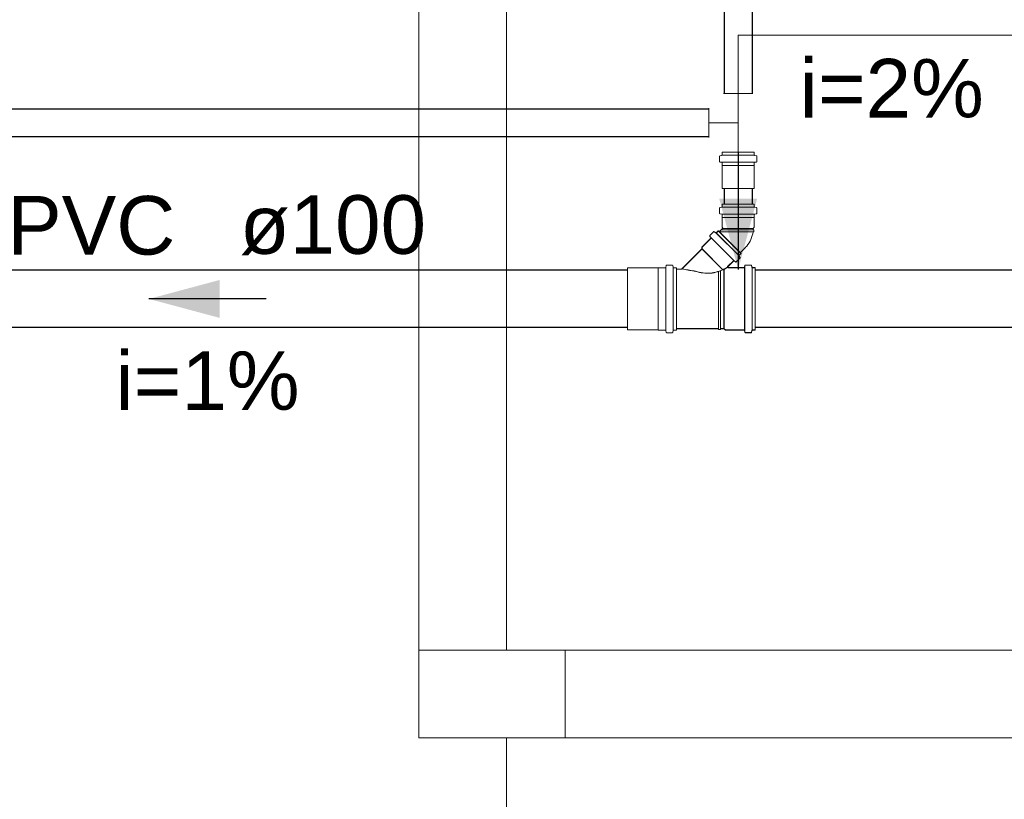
# Model space of a CAD drawing. Header units: millimetres. Extents: x 321 to 585, y -277 to 9.
# Tile 39 of 256: x 390.58 to 393.95, y -229.32 to -226.65. Entities that reach past the tile are written whole.
import ezdxf

# ---------------------------------------------------------------- set-up
doc = ezdxf.new("R2010")
doc.units = ezdxf.units.MM
doc.header["$MEASUREMENT"] = 0
doc.linetypes.add('NULL', pattern=[0])
for name, color, linetype, lineweight in [('CV-Condutos', 1, 'Continuous', 25), ('CV-Conexões', 9, 'Continuous', 18), ('IFC-Laje-Contorno', 134, 'Continuous', 5), ('IFC-Pilar-Contorno', 83, 'Continuous', 5), ('IFC-Viga-Contorno', 66, 'Continuous', 5), ('Simbolos', 5, 'Continuous', 20), ('Simbolos_int', 2, 'Continuous', 15), ('TQ-Condutos', 3, 'Continuous', 25), ('TQ-Sentido conduto', 9, 'Continuous', 30), ('TQ-Textos conduto', 7, 'Continuous', 9)]:
    doc.layers.add(name, color=color, linetype=linetype, lineweight=lineweight)
doc.styles.add('Arial', font='arial.ttf')

msp = doc.modelspace()

# ---------------------------------------------------------------- hatches: boundary and pattern name
at = {"layer": 'TQ-Sentido conduto', "linetype": 'Continuous'}
for points in [[(393.0388, -227.5076), (393.1035, -227.2662), (392.9741, -227.2662)], [(391.0256, -227.6081), (391.2671, -227.6728), (391.2671, -227.5434)]]:
    msp.add_hatch(color=7, dxfattribs=at).paths.add_polyline_path(points)

# ---------------------------------------------------------------- linework, layer by layer
at = {"layer": 'CV-Condutos'}
for p, q in [((392.9388, -226.9597), (386.6784, -226.9597)), ((392.9388, -227.0547), (386.6784, -227.0547))]:
    msp.add_line(p, q, dxfattribs=at)
at = {"layer": 'CV-Conexões'}
for p, q in [((392.9888, -226.9072), (393.0888, -226.9072)), ((393.0388, -227.0072), (393.0388, -226.9072)), ((392.9388, -227.0572), (392.9388, -226.9572)), ((393.0388, -227.0072), (392.9388, -227.0072)), ((393.0388, -227.0072), (393.0388, -227.1072)), ((393.0888, -227.1072), (392.9888, -227.1072))]:
    msp.add_line(p, q, dxfattribs=at)
at = {"layer": 'IFC-Laje-Contorno', "color": 7, "lineweight": 5}
for p, q in [((391.9477, -228.8069), (391.9477, -224.8936)), ((392.2477, -228.8069), (392.2477, -225.8242)), ((392.2477, -233.4863), (392.2477, -229.1069))]:
    msp.add_line(p, q, dxfattribs=at)
at = {"layer": 'IFC-Pilar-Contorno', "color": 7, "lineweight": 5}
for p, q in [((391.9477, -228.932), (391.9477, -228.8069)), ((391.9477, -228.8069), (392.0875, -228.8069)), ((392.0875, -228.8069), (392.2391, -228.8069)), ((392.2391, -228.8069), (392.4477, -228.8069)), ((392.4477, -228.8907), (392.4477, -228.8069)), ((392.4477, -228.9817), (392.4477, -228.8907)), ((391.9477, -229.023), (391.9477, -228.932)), ((392.4477, -229.1069), (392.4477, -228.9817)), ((391.9477, -229.1069), (391.9477, -229.023)), ((391.9477, -229.1069), (392.1564, -229.1069)), ((392.1564, -229.1069), (392.2962, -229.1069)), ((392.2962, -229.1069), (392.4477, -229.1069))]:
    msp.add_line(p, q, dxfattribs=at)
at = {"layer": 'IFC-Viga-Contorno', "color": 7, "lineweight": 5}
for p, q in [((392.4477, -229.1068), (392.4477, -228.8069)), ((392.4477, -228.8069), (396.5877, -228.8069)), ((392.4477, -229.1068), (396.5877, -229.1068))]:
    msp.add_line(p, q, dxfattribs=at)
at = {"layer": 'Simbolos'}
for p, q in [((392.9752, -227.1214), (392.9752, -227.1389)), ((392.9767, -227.1194), (392.9826, -227.1179)), ((392.9841, -227.1072), (393.0935, -227.1072)), ((392.9841, -227.1072), (392.9841, -227.1159)), ((393.0935, -227.1072), (393.0935, -227.1159)), ((393.1009, -227.1194), (393.095, -227.1179)), ((393.1024, -227.1214), (393.1024, -227.1389)), ((392.977, -227.1409), (392.9823, -227.1414)), ((392.9841, -227.1434), (392.9841, -227.1527)), ((392.9841, -227.1527), (392.9845, -227.1531)), ((392.9845, -227.1531), (392.9845, -227.2312)), ((393.0935, -227.1527), (393.0931, -227.1531)), ((393.0931, -227.1531), (393.0931, -227.2312)), ((393.0935, -227.1434), (393.0935, -227.1527)), ((393.1006, -227.1409), (393.0953, -227.1414)), ((392.9752, -227.2982), (392.9752, -227.3157)), ((392.9767, -227.2963), (392.9826, -227.2947)), ((393.0935, -227.2841), (392.9841, -227.2841)), ((392.9841, -227.2841), (392.9841, -227.2928)), ((393.0935, -227.2841), (393.0935, -227.2928)), ((393.1009, -227.2963), (393.095, -227.2947)), ((393.1024, -227.2982), (393.1024, -227.3157)), ((392.977, -227.3177), (392.9823, -227.3182)), ((392.9841, -227.3202), (392.9841, -227.3296)), ((392.9841, -227.3296), (392.9845, -227.33)), ((392.9845, -227.33), (392.9845, -227.3636)), ((393.0935, -227.3296), (393.0931, -227.33)), ((393.0931, -227.33), (393.0931, -227.3636)), ((393.0935, -227.3202), (393.0935, -227.3296)), ((393.1006, -227.3177), (393.0953, -227.3182)), ((392.9853, -227.3671), (392.9738, -227.3785)), ((392.9845, -227.3636), (392.9853, -227.3643)), ((393.0931, -227.3636), (393.0895, -227.3672)), ((393.0895, -227.3672), (393.0895, -227.3724)), ((392.945, -227.4008), (392.9146, -227.4311)), ((392.9455, -227.4013), (392.9151, -227.4316)), ((392.9417, -227.394), (392.9451, -227.3981)), ((392.9542, -227.3789), (392.9418, -227.3913)), ((392.9422, -227.3945), (392.9456, -227.3986)), ((392.9547, -227.3794), (392.9423, -227.3918)), ((393.0236, -227.4768), (392.9463, -227.3995)), ((393.0241, -227.4773), (392.9468, -227.4)), ((392.9566, -227.3786), (392.9619, -227.3817)), ((392.9571, -227.3791), (392.9624, -227.3822)), ((393.0406, -227.4598), (392.9633, -227.3825)), ((393.0411, -227.4603), (392.9638, -227.383)), ((392.9705, -227.3752), (392.9644, -227.3814)), ((392.971, -227.3757), (392.9649, -227.3819)), ((393.0479, -227.4526), (392.9705, -227.3752)), ((393.0484, -227.4531), (392.971, -227.3757)), ((393.0895, -227.3724), (393.0925, -227.3726)), ((393.0895, -227.3788), (393.0925, -227.3785)), ((393.0925, -227.3726), (393.0925, -227.3785)), ((392.9146, -227.4368), (392.8453, -227.506)), ((392.9151, -227.4373), (392.8458, -227.5065)), ((392.9146, -227.4311), (392.9146, -227.4368)), ((392.9861, -227.5083), (392.9146, -227.4368)), ((392.9151, -227.4316), (392.9151, -227.4373)), ((392.9866, -227.5088), (392.9151, -227.4373)), ((393.0632, -227.4326), (393.0455, -227.4502)), ((393.0441, -227.4689), (393.0317, -227.4813)), ((393.0446, -227.4694), (393.0322, -227.4818)), ((393.0445, -227.4665), (393.0414, -227.4611)), ((393.0479, -227.4526), (393.0417, -227.4587)), ((393.045, -227.467), (393.0419, -227.4616)), ((393.0484, -227.4531), (393.0422, -227.4592)), ((392.7651, -227.5021), (392.6604, -227.5021)), ((392.7656, -227.5016), (392.7651, -227.5021)), ((392.7898, -227.5016), (392.7656, -227.5016)), ((392.7922, -227.4947), (392.7918, -227.4998)), ((392.8131, -227.4928), (392.7942, -227.4928)), ((392.8151, -227.4943), (392.8166, -227.5002)), ((392.8274, -227.5016), (392.8186, -227.5016)), ((392.8274, -227.5016), (392.8274, -227.7146)), ((393.0223, -227.4781), (393.0027, -227.4977)), ((393.0228, -227.4786), (393.0032, -227.4982)), ((393.0588, -227.5011), (393.0041, -227.5011)), ((393.0593, -227.5016), (393.0046, -227.5016)), ((393.029, -227.4814), (393.025, -227.478)), ((393.0295, -227.4819), (393.0255, -227.4785)), ((393.0606, -227.7141), (393.0606, -227.5011)), ((393.0612, -227.4942), (393.0608, -227.4993)), ((393.0611, -227.7146), (393.0611, -227.5016)), ((393.0617, -227.4947), (393.0613, -227.4998)), ((393.0821, -227.4923), (393.0632, -227.4923)), ((393.0826, -227.4928), (393.0637, -227.4928)), ((393.0841, -227.4938), (393.0856, -227.4997)), ((393.0846, -227.4943), (393.0861, -227.5002)), ((393.086, -227.7141), (393.086, -227.5011)), ((393.0865, -227.7146), (393.0865, -227.5016)), ((393.0964, -227.5011), (393.0875, -227.5011)), ((393.0969, -227.5016), (393.088, -227.5016)), ((393.0964, -227.7141), (393.0964, -227.5011)), ((393.0969, -227.7146), (393.0969, -227.5016)), ((392.8453, -227.506), (392.8274, -227.506)), ((392.8274, -227.7092), (392.8274, -227.506)), ((392.8458, -227.5065), (392.8279, -227.5065)), ((392.8279, -227.7097), (392.8279, -227.5065)), ((392.9714, -227.5139), (392.9714, -227.7092)), ((392.9719, -227.5144), (392.9719, -227.7097)), ((392.9778, -227.5117), (392.9778, -227.7092)), ((392.9783, -227.5122), (392.9783, -227.7097)), ((392.9902, -227.5065), (392.9902, -227.7092)), ((392.9907, -227.507), (392.9907, -227.7097)), ((392.7651, -227.7141), (392.6604, -227.7141)), ((392.7656, -227.7146), (392.7651, -227.7141)), ((392.7898, -227.7146), (392.7656, -227.7146)), ((392.7922, -227.7216), (392.7918, -227.7165)), ((392.8131, -227.7234), (392.7942, -227.7234)), ((392.8151, -227.722), (392.8166, -227.7161)), ((392.8274, -227.7146), (392.8186, -227.7146)), ((392.9714, -227.7092), (392.8274, -227.7092)), ((392.9719, -227.7097), (392.8279, -227.7097)), ((392.9714, -227.7092), (392.9717, -227.7122)), ((392.9776, -227.7122), (392.9717, -227.7122)), ((392.9719, -227.7097), (392.9722, -227.7127)), ((392.9781, -227.7127), (392.9722, -227.7127)), ((392.9778, -227.7092), (392.9776, -227.7122)), ((392.9902, -227.7092), (392.9778, -227.7092)), ((392.9783, -227.7097), (392.9781, -227.7127)), ((392.9907, -227.7097), (392.9783, -227.7097)), ((392.9951, -227.7141), (392.9902, -227.7092)), ((392.9956, -227.7146), (392.9907, -227.7097)), ((393.0588, -227.7141), (392.9951, -227.7141)), ((393.0593, -227.7146), (392.9956, -227.7146)), ((393.0612, -227.7211), (393.0608, -227.716)), ((393.0617, -227.7216), (393.0613, -227.7165)), ((393.0821, -227.7229), (393.0632, -227.7229)), ((393.0826, -227.7234), (393.0637, -227.7234)), ((393.0841, -227.7215), (393.0856, -227.7156)), ((393.0846, -227.722), (393.0861, -227.7161)), ((393.0964, -227.7141), (393.0875, -227.7141)), ((393.0969, -227.7146), (393.088, -227.7146))]:
    msp.add_line(p, q, dxfattribs=at)
for points in [[(392.9767, -227.1194), (392.9764, -227.1195), (392.9762, -227.1197), (392.9759, -227.1198), (392.9757, -227.12), (392.9755, -227.1203), (392.9754, -227.1205), (392.9753, -227.1208), (392.9752, -227.1211), (392.9752, -227.1214)], [(392.9826, -227.1178), (392.9829, -227.1178), (392.9832, -227.1176), (392.9834, -227.1174), (392.9836, -227.1172), (392.9838, -227.117), (392.9839, -227.1168), (392.984, -227.1165), (392.9841, -227.1162), (392.9841, -227.1159)], [(393.0935, -227.1159), (393.0935, -227.1162), (393.0936, -227.1165), (393.0937, -227.1168), (393.0938, -227.117), (393.094, -227.1172), (393.0942, -227.1174), (393.0945, -227.1176), (393.0947, -227.1178), (393.095, -227.1178)], [(393.1024, -227.1214), (393.1024, -227.1211), (393.1023, -227.1208), (393.1022, -227.1205), (393.1021, -227.1203), (393.1019, -227.12), (393.1017, -227.1198), (393.1015, -227.1197), (393.1012, -227.1195), (393.1009, -227.1194)], [(392.9752, -227.1389), (392.9752, -227.1392), (392.9753, -227.1395), (392.9755, -227.1398), (392.9756, -227.1401), (392.9759, -227.1404), (392.9761, -227.1406), (392.9764, -227.1407), (392.9767, -227.1408), (392.977, -227.1409)], [(392.9841, -227.1434), (392.9841, -227.143), (392.984, -227.1427), (392.9839, -227.1424), (392.9837, -227.1421), (392.9835, -227.1419), (392.9832, -227.1417), (392.9829, -227.1415), (392.9826, -227.1414), (392.9823, -227.1414)], [(393.0953, -227.1414), (393.095, -227.1414), (393.0947, -227.1415), (393.0944, -227.1417), (393.0942, -227.1419), (393.0939, -227.1421), (393.0938, -227.1424), (393.0936, -227.1427), (393.0935, -227.143), (393.0935, -227.1434)], [(393.1006, -227.1409), (393.1009, -227.1408), (393.1012, -227.1407), (393.1015, -227.1406), (393.1018, -227.1404), (393.102, -227.1401), (393.1022, -227.1398), (393.1023, -227.1395), (393.1024, -227.1392), (393.1024, -227.1389)], [(392.9767, -227.2963), (392.9764, -227.2964), (392.9762, -227.2965), (392.9759, -227.2967), (392.9757, -227.2969), (392.9755, -227.2971), (392.9754, -227.2974), (392.9753, -227.2977), (392.9752, -227.2979), (392.9752, -227.2982)], [(392.9826, -227.2947), (392.9829, -227.2946), (392.9832, -227.2945), (392.9834, -227.2943), (392.9836, -227.2941), (392.9838, -227.2939), (392.9839, -227.2936), (392.984, -227.2933), (392.9841, -227.2931), (392.9841, -227.2928)], [(393.0935, -227.2928), (393.0935, -227.2931), (393.0936, -227.2933), (393.0937, -227.2936), (393.0938, -227.2939), (393.094, -227.2941), (393.0942, -227.2943), (393.0945, -227.2945), (393.0947, -227.2946), (393.095, -227.2947)], [(393.1024, -227.2982), (393.1024, -227.2979), (393.1023, -227.2977), (393.1022, -227.2974), (393.1021, -227.2971), (393.1019, -227.2969), (393.1017, -227.2967), (393.1015, -227.2965), (393.1012, -227.2964), (393.1009, -227.2963)], [(392.9752, -227.3157), (392.9752, -227.3161), (392.9753, -227.3164), (392.9755, -227.3167), (392.9756, -227.317), (392.9759, -227.3172), (392.9761, -227.3174), (392.9764, -227.3176), (392.9767, -227.3177), (392.977, -227.3177)], [(392.9841, -227.3202), (392.9841, -227.3199), (392.984, -227.3196), (392.9839, -227.3193), (392.9837, -227.319), (392.9835, -227.3187), (392.9832, -227.3185), (392.9829, -227.3184), (392.9826, -227.3183), (392.9823, -227.3182)], [(393.0953, -227.3182), (393.095, -227.3183), (393.0947, -227.3184), (393.0944, -227.3185), (393.0942, -227.3187), (393.0939, -227.319), (393.0938, -227.3193), (393.0936, -227.3196), (393.0935, -227.3199), (393.0935, -227.3202)], [(393.1006, -227.3177), (393.1009, -227.3177), (393.1012, -227.3176), (393.1015, -227.3174), (393.1018, -227.3172), (393.102, -227.317), (393.1022, -227.3167), (393.1023, -227.3164), (393.1024, -227.3161), (393.1024, -227.3157)], [(392.9852, -227.3671), (392.9855, -227.3669), (392.9856, -227.3666), (392.9858, -227.3662), (392.9858, -227.3659), (392.9858, -227.3655), (392.9858, -227.3652), (392.9856, -227.3649), (392.9855, -227.3646), (392.9852, -227.3643)], [(392.9418, -227.3913), (392.9416, -227.3916), (392.9414, -227.3919), (392.9413, -227.3922), (392.9412, -227.3925), (392.9412, -227.3928), (392.9413, -227.3931), (392.9414, -227.3935), (392.9415, -227.3938), (392.9417, -227.394)], [(392.9423, -227.3918), (392.9421, -227.3921), (392.9419, -227.3924), (392.9418, -227.3927), (392.9417, -227.393), (392.9417, -227.3933), (392.9418, -227.3936), (392.9419, -227.394), (392.942, -227.3943), (392.9422, -227.3945)], [(392.945, -227.4008), (392.9452, -227.4005), (392.9453, -227.4002), (392.9455, -227.3999), (392.9455, -227.3996), (392.9455, -227.3993), (392.9455, -227.3989), (392.9454, -227.3986), (392.9453, -227.3983), (392.9451, -227.3981)], [(392.9455, -227.4013), (392.9457, -227.401), (392.9458, -227.4007), (392.946, -227.4004), (392.946, -227.4001), (392.946, -227.3998), (392.946, -227.3994), (392.9459, -227.3991), (392.9458, -227.3988), (392.9456, -227.3986)], [(392.9566, -227.3786), (392.9564, -227.3785), (392.9561, -227.3784), (392.9558, -227.3783), (392.9555, -227.3783), (392.9552, -227.3784), (392.9549, -227.3785), (392.9547, -227.3786), (392.9544, -227.3787), (392.9542, -227.3789)], [(392.9571, -227.3791), (392.9569, -227.379), (392.9566, -227.3789), (392.9563, -227.3788), (392.956, -227.3788), (392.9557, -227.3789), (392.9554, -227.379), (392.9552, -227.3791), (392.9549, -227.3792), (392.9547, -227.3794)], [(392.9619, -227.3817), (392.9622, -227.3818), (392.9625, -227.3819), (392.9628, -227.382), (392.9631, -227.382), (392.9633, -227.3819), (392.9636, -227.3818), (392.9639, -227.3817), (392.9641, -227.3816), (392.9644, -227.3814)], [(392.9624, -227.3822), (392.9627, -227.3823), (392.963, -227.3824), (392.9633, -227.3825), (392.9636, -227.3825), (392.9638, -227.3824), (392.9641, -227.3823), (392.9644, -227.3822), (392.9646, -227.3821), (392.9649, -227.3819)], [(393.0631, -227.4326), (393.0677, -227.4276), (393.0719, -227.4223), (393.0758, -227.4167), (393.0792, -227.4109), (393.0822, -227.4048), (393.0847, -227.3985), (393.0868, -227.392), (393.0884, -227.3855), (393.0895, -227.3788)], [(393.0417, -227.4587), (393.0415, -227.4589), (393.0414, -227.4592), (393.0412, -227.4595), (393.0412, -227.4597), (393.0411, -227.46), (393.0411, -227.4603), (393.0412, -227.4606), (393.0413, -227.4609), (393.0414, -227.4611)], [(393.0422, -227.4592), (393.042, -227.4594), (393.0419, -227.4597), (393.0417, -227.46), (393.0417, -227.4602), (393.0416, -227.4605), (393.0416, -227.4608), (393.0417, -227.4611), (393.0418, -227.4614), (393.0419, -227.4616)], [(393.0442, -227.4689), (393.0443, -227.4687), (393.0445, -227.4684), (393.0446, -227.4681), (393.0447, -227.4679), (393.0447, -227.4676), (393.0447, -227.4673), (393.0447, -227.467), (393.0446, -227.4667), (393.0445, -227.4665)], [(393.0447, -227.4694), (393.0448, -227.4692), (393.045, -227.4689), (393.0451, -227.4686), (393.0452, -227.4684), (393.0452, -227.4681), (393.0452, -227.4678), (393.0452, -227.4675), (393.0451, -227.4672), (393.045, -227.467)], [(392.7898, -227.5016), (392.7901, -227.5016), (392.7904, -227.5015), (392.7907, -227.5014), (392.791, -227.5012), (392.7913, -227.501), (392.7915, -227.5007), (392.7916, -227.5004), (392.7917, -227.5001), (392.7918, -227.4998)], [(392.7942, -227.4928), (392.7939, -227.4929), (392.7936, -227.4929), (392.7933, -227.4931), (392.793, -227.4933), (392.7928, -227.4935), (392.7926, -227.4937), (392.7924, -227.494), (392.7923, -227.4943), (392.7922, -227.4947)], [(392.8151, -227.4943), (392.815, -227.494), (392.8148, -227.4938), (392.8147, -227.4936), (392.8145, -227.4933), (392.8142, -227.4932), (392.814, -227.493), (392.8137, -227.4929), (392.8134, -227.4929), (392.8131, -227.4928)], [(392.8166, -227.5002), (392.8167, -227.5004), (392.8169, -227.5007), (392.817, -227.5009), (392.8172, -227.5011), (392.8175, -227.5013), (392.8177, -227.5015), (392.818, -227.5016), (392.8183, -227.5016), (392.8186, -227.5016)], [(392.9498, -227.5191), (392.956, -227.518), (392.962, -227.5166), (392.9681, -227.5149), (392.974, -227.5131), (392.9799, -227.5109), (392.9857, -227.5086), (392.9913, -227.5059), (392.9969, -227.5031), (393.0023, -227.5001)], [(392.9503, -227.5196), (392.9565, -227.5185), (392.9625, -227.5171), (392.9686, -227.5154), (392.9745, -227.5136), (392.9804, -227.5114), (392.9862, -227.5091), (392.9918, -227.5064), (392.9974, -227.5036), (393.0028, -227.5006)], [(393.0027, -227.4977), (393.0025, -227.4979), (393.0024, -227.4981), (393.0023, -227.4984), (393.0022, -227.4986), (393.0021, -227.4989), (393.0021, -227.4991), (393.0021, -227.4994), (393.0022, -227.4997), (393.0023, -227.4999), (393.0024, -227.5001), (393.0025, -227.5004), (393.0027, -227.5006), (393.0029, -227.5007), (393.0031, -227.5009), (393.0034, -227.501), (393.0036, -227.5011), (393.0039, -227.5011), (393.0041, -227.5011)], [(393.0032, -227.4982), (393.003, -227.4984), (393.0029, -227.4986), (393.0028, -227.4989), (393.0027, -227.4991), (393.0026, -227.4994), (393.0026, -227.4996), (393.0026, -227.4999), (393.0027, -227.5002), (393.0028, -227.5004), (393.0029, -227.5006), (393.003, -227.5009), (393.0032, -227.5011), (393.0034, -227.5012), (393.0036, -227.5014), (393.0039, -227.5015), (393.0041, -227.5016), (393.0044, -227.5016), (393.0046, -227.5016)], [(393.025, -227.478), (393.0247, -227.4778), (393.0244, -227.4777), (393.0241, -227.4776), (393.0238, -227.4775), (393.0235, -227.4776), (393.0231, -227.4776), (393.0228, -227.4777), (393.0226, -227.4779), (393.0223, -227.4781)], [(393.0255, -227.4785), (393.0252, -227.4783), (393.0249, -227.4782), (393.0246, -227.4781), (393.0243, -227.478), (393.024, -227.4781), (393.0236, -227.4781), (393.0233, -227.4782), (393.0231, -227.4784), (393.0228, -227.4786)], [(393.0291, -227.4814), (393.0293, -227.4816), (393.0296, -227.4817), (393.0299, -227.4818), (393.0303, -227.4819), (393.0306, -227.4818), (393.0309, -227.4818), (393.0312, -227.4817), (393.0315, -227.4815), (393.0318, -227.4813)], [(393.0296, -227.4819), (393.0298, -227.4821), (393.0301, -227.4822), (393.0304, -227.4823), (393.0308, -227.4824), (393.0311, -227.4823), (393.0314, -227.4823), (393.0317, -227.4822), (393.032, -227.482), (393.0323, -227.4818)], [(393.0588, -227.5011), (393.0591, -227.5011), (393.0594, -227.501), (393.0597, -227.5009), (393.06, -227.5007), (393.0603, -227.5005), (393.0605, -227.5002), (393.0606, -227.4999), (393.0607, -227.4996), (393.0608, -227.4993)], [(393.0593, -227.5016), (393.0596, -227.5016), (393.0599, -227.5015), (393.0602, -227.5014), (393.0605, -227.5012), (393.0608, -227.501), (393.061, -227.5007), (393.0611, -227.5004), (393.0612, -227.5001), (393.0613, -227.4998)], [(393.0632, -227.4923), (393.0629, -227.4924), (393.0626, -227.4924), (393.0623, -227.4926), (393.062, -227.4928), (393.0617, -227.493), (393.0615, -227.4932), (393.0614, -227.4935), (393.0613, -227.4938), (393.0612, -227.4942)], [(393.0637, -227.4928), (393.0634, -227.4929), (393.0631, -227.4929), (393.0628, -227.4931), (393.0625, -227.4933), (393.0622, -227.4935), (393.062, -227.4937), (393.0619, -227.494), (393.0618, -227.4943), (393.0617, -227.4947)], [(393.0841, -227.4938), (393.084, -227.4935), (393.0838, -227.4933), (393.0837, -227.4931), (393.0835, -227.4928), (393.0832, -227.4927), (393.083, -227.4925), (393.0827, -227.4924), (393.0824, -227.4924), (393.0821, -227.4923)], [(393.0846, -227.4943), (393.0845, -227.494), (393.0843, -227.4938), (393.0842, -227.4936), (393.084, -227.4933), (393.0837, -227.4932), (393.0835, -227.493), (393.0832, -227.4929), (393.0829, -227.4929), (393.0826, -227.4928)], [(393.0856, -227.4997), (393.0857, -227.4999), (393.0858, -227.5002), (393.086, -227.5004), (393.0862, -227.5006), (393.0864, -227.5008), (393.0867, -227.501), (393.087, -227.5011), (393.0873, -227.5011), (393.0875, -227.5011)], [(393.0861, -227.5002), (393.0862, -227.5004), (393.0863, -227.5007), (393.0865, -227.5009), (393.0867, -227.5011), (393.0869, -227.5013), (393.0872, -227.5015), (393.0875, -227.5016), (393.0878, -227.5016), (393.088, -227.5016)], [(392.8453, -227.506), (392.8456, -227.506), (392.8458, -227.506), (392.846, -227.5059), (392.8462, -227.5059), (392.8464, -227.5058), (392.8466, -227.5056), (392.8467, -227.5055), (392.8469, -227.5053), (392.847, -227.5052)], [(392.8458, -227.5065), (392.8461, -227.5065), (392.8463, -227.5065), (392.8465, -227.5064), (392.8467, -227.5064), (392.8469, -227.5063), (392.8471, -227.5061), (392.8472, -227.506), (392.8474, -227.5058), (392.8475, -227.5057)], [(392.847, -227.5052), (392.8521, -227.5062), (392.8573, -227.5072), (392.8624, -227.5082), (392.8675, -227.5092), (392.8727, -227.5101), (392.8778, -227.511), (392.883, -227.5119), (392.8882, -227.5127), (392.8933, -227.5135)], [(392.8475, -227.5057), (392.8526, -227.5067), (392.8578, -227.5077), (392.8629, -227.5087), (392.868, -227.5097), (392.8732, -227.5106), (392.8783, -227.5115), (392.8835, -227.5124), (392.8887, -227.5132), (392.8938, -227.514)], [(392.8933, -227.5135), (392.8994, -227.5153), (392.9056, -227.5168), (392.9118, -227.518), (392.9181, -227.519), (392.9244, -227.5196), (392.9308, -227.5199), (392.9371, -227.52), (392.9435, -227.5197), (392.9498, -227.5191)], [(392.8938, -227.514), (392.8999, -227.5158), (392.9061, -227.5173), (392.9123, -227.5185), (392.9186, -227.5195), (392.9249, -227.5201), (392.9313, -227.5204), (392.9376, -227.5205), (392.944, -227.5202), (392.9503, -227.5196)], [(392.7918, -227.7165), (392.7917, -227.7161), (392.7916, -227.7158), (392.7915, -227.7155), (392.7913, -227.7153), (392.791, -227.7151), (392.7907, -227.7149), (392.7904, -227.7147), (392.7901, -227.7147), (392.7898, -227.7146)], [(392.7922, -227.7216), (392.7923, -227.7219), (392.7924, -227.7222), (392.7926, -227.7225), (392.7928, -227.7228), (392.793, -227.723), (392.7933, -227.7232), (392.7936, -227.7233), (392.7939, -227.7234), (392.7942, -227.7234)], [(392.8131, -227.7234), (392.8134, -227.7234), (392.8137, -227.7234), (392.814, -227.7233), (392.8142, -227.7231), (392.8145, -227.7229), (392.8147, -227.7227), (392.8148, -227.7225), (392.815, -227.7222), (392.8151, -227.722)], [(392.8186, -227.7146), (392.8183, -227.7147), (392.818, -227.7147), (392.8177, -227.7148), (392.8175, -227.715), (392.8172, -227.7151), (392.817, -227.7154), (392.8169, -227.7156), (392.8167, -227.7158), (392.8166, -227.7161)], [(393.0608, -227.716), (393.0607, -227.7156), (393.0606, -227.7153), (393.0605, -227.715), (393.0603, -227.7148), (393.06, -227.7146), (393.0597, -227.7144), (393.0594, -227.7142), (393.0591, -227.7142), (393.0588, -227.7141)], [(393.0613, -227.7165), (393.0612, -227.7161), (393.0611, -227.7158), (393.061, -227.7155), (393.0608, -227.7153), (393.0605, -227.7151), (393.0602, -227.7149), (393.0599, -227.7147), (393.0596, -227.7147), (393.0593, -227.7146)], [(393.0612, -227.7211), (393.0613, -227.7214), (393.0614, -227.7217), (393.0615, -227.722), (393.0617, -227.7223), (393.062, -227.7225), (393.0623, -227.7227), (393.0626, -227.7228), (393.0629, -227.7229), (393.0632, -227.7229)], [(393.0617, -227.7216), (393.0618, -227.7219), (393.0619, -227.7222), (393.062, -227.7225), (393.0622, -227.7228), (393.0625, -227.723), (393.0628, -227.7232), (393.0631, -227.7233), (393.0634, -227.7234), (393.0637, -227.7234)], [(393.0821, -227.7229), (393.0824, -227.7229), (393.0827, -227.7229), (393.083, -227.7228), (393.0832, -227.7226), (393.0835, -227.7224), (393.0837, -227.7222), (393.0838, -227.722), (393.084, -227.7217), (393.0841, -227.7215)], [(393.0826, -227.7234), (393.0829, -227.7234), (393.0832, -227.7234), (393.0835, -227.7233), (393.0837, -227.7231), (393.084, -227.7229), (393.0842, -227.7227), (393.0843, -227.7225), (393.0845, -227.7222), (393.0846, -227.722)], [(393.0875, -227.7141), (393.0873, -227.7142), (393.087, -227.7142), (393.0867, -227.7143), (393.0864, -227.7145), (393.0862, -227.7146), (393.086, -227.7149), (393.0858, -227.7151), (393.0857, -227.7153), (393.0856, -227.7156)], [(393.088, -227.7146), (393.0878, -227.7147), (393.0875, -227.7147), (393.0872, -227.7148), (393.0869, -227.715), (393.0867, -227.7151), (393.0865, -227.7154), (393.0863, -227.7156), (393.0862, -227.7158), (393.0861, -227.7161)]]:
    msp.add_lwpolyline(points, dxfattribs=at)
at = {"layer": 'Simbolos_int'}
for p, q in [((392.9841, -227.1175), (393.0935, -227.1175)), ((392.9841, -227.1415), (393.0935, -227.1415)), ((392.9841, -227.1527), (393.0935, -227.1527)), ((392.9845, -227.2312), (393.0931, -227.2312)), ((393.0935, -227.2943), (392.9841, -227.2943)), ((393.0935, -227.3184), (392.9841, -227.3184)), ((393.0935, -227.3296), (392.9841, -227.3296)), ((393.0895, -227.3672), (392.9852, -227.3672)), ((392.9738, -227.3785), (393.0455, -227.4502)), ((393.0895, -227.3788), (392.974, -227.3788)), ((393.0895, -227.3724), (392.98, -227.3724)), ((392.6604, -227.5021), (392.6604, -227.7141)), ((392.7651, -227.5021), (392.7651, -227.7141)), ((392.7916, -227.5016), (392.7916, -227.7146)), ((392.817, -227.5016), (392.817, -227.7146))]:
    msp.add_line(p, q, dxfattribs=at)
at = {"layer": 'TQ-Condutos'}
for p, q in [((392.9913, -225.7002), (392.9913, -226.9072)), ((393.0863, -225.7002), (393.0863, -226.9072)), ((392.9913, -227.2312), (392.9913, -227.2841)), ((393.0863, -227.2312), (393.0863, -227.2841)), ((392.6604, -227.5101), (389.557, -227.5101)), ((396.0043, -227.5101), (393.0969, -227.5101)), ((392.6604, -227.7061), (389.557, -227.7061)), ((396.0043, -227.7061), (393.0969, -227.7061))]:
    msp.add_line(p, q, dxfattribs=at)
at = {"layer": 'TQ-Sentido conduto'}
for points in [[(393.0388, -227.1077), (393.0388, -227.5076)], [(391.4256, -227.6081), (391.0256, -227.6081)]]:
    msp.add_lwpolyline(points, dxfattribs=at)
at = {"layer": 'TQ-Textos conduto'}
msp.add_lwpolyline([(393.0388, -227.3077), (393.0388, -226.7077), (394.2078, -226.7077)], dxfattribs=at)

# ---------------------------------------------------------------- texts
at = {"layer": 'TQ-Textos conduto', "linetype": 'NULL', "char_height": 0.2, "line_spacing_factor": 0.6, "style": 'Arial'}
for s, insert, width, attachment_point in [('i=2%', (393.2488, -226.9903), 1.257927, 7), ('PVC', (391.1156, -227.4595), 1.14939, 9), ('ø100', (391.3356, -227.4595), 1.273476, 7), ('i=1%', (391.2256, -227.9888), 1.257927, 8)]:
    msp.add_mtext(s, dxfattribs=dict(at, insert=insert, width=width, attachment_point=attachment_point))

doc.saveas('drawing.dxf')
